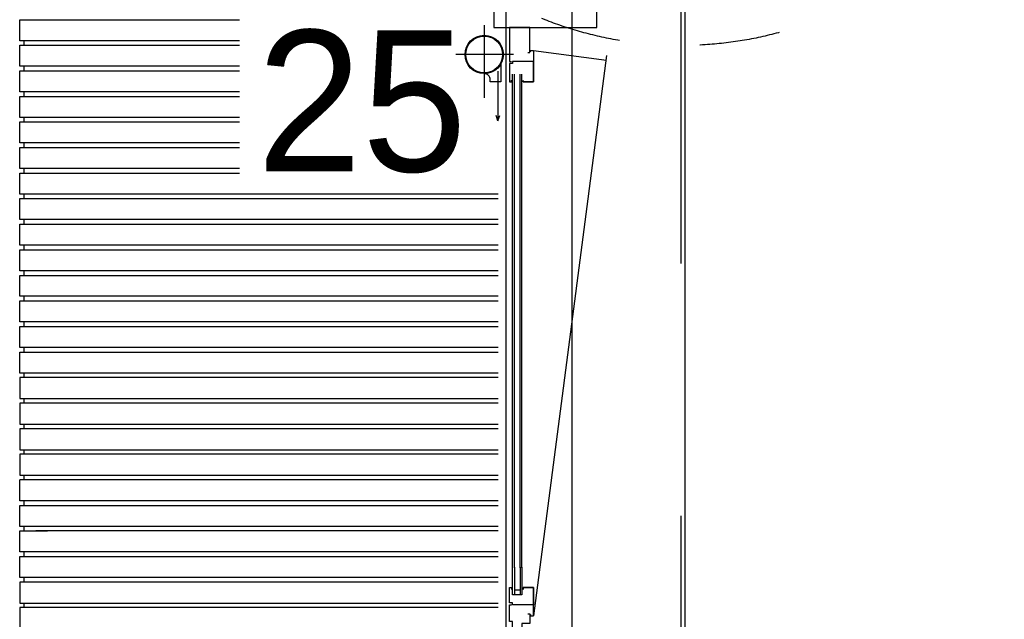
# Model space of a CAD drawing. Extents: x 0 to 140000, y 0 to 84100.
# Tile 13 of 105: x 12024 to 14465, y 19648 to 21133. Entities that reach past the tile are written whole.
import ezdxf

# ---------------------------------------------------------------- set-up
doc = ezdxf.new("R2010")
doc.units = 0
doc.header["$LTSCALE"] = 100
doc.header["$MEASUREMENT"] = 0
doc.linetypes.add('B0201', pattern=[50, 31.25, -6.25, 6.25, -6.25])
doc.linetypes.add('TEGELS', pattern=[4, 2, -2])
doc.layers.get('0').update_dxf_attribs({"linetype": 'CONTINUOUS'})
for name, color, linetype in [('AL$1A---_ALGEMEEN', 1, 'CONTINUOUS'), ('AL$7A---_STRAMIEN', 42, 'B0201'), ('AL21----_BUITENWAND', 2, 'CONTINUOUS'), ('AL28----_KONSTRUKTIE', 3, 'CONTINUOUS'), ('AL31----_BUITENKOZIJ', 7, 'CONTINUOUS'), ('AM$1A---_ALGEMEEN', 1, 'CONTINUOUS'), ('AT$1A---_ALGEMEEN', 7, 'CONTINUOUS')]:
    doc.layers.add(name, color=color, linetype=linetype)
doc.styles.add('03_100', font='B-GBP.shx', dxfattribs={"height": 350})

msp = doc.modelspace()

# ---------------------------------------------------------------- linework, layer by layer
for p, q in [((13297.7, 21056.7), (13478.4, 21032.8)), ((13478.4, 21044.8), (13297.7, 19656.7))]:
    msp.add_line(p, q)
at = {"color": 4}
for points in [[(13283.2, 21052.4), (13288.2, 21052.4), (13288.2, 21113.7), (13288.2, 21113.7), (13245.7, 21113.7), (13245.7, 21113.7), (13245.7, 21113.7), (13237.7, 21113.7), (13237.7, 21029.7), (13242.7, 21029.7)], [(13289.7, 21053.4), (13289.7, 21056.7), (13297.7, 21056.7), (13297.7, 21029.7), (13297.7, 20979.7), (13271.7, 20979.7), (13271.7, 20983), (13271.7, 20979.7), (13297.7, 20979.7), (13297.7, 21029.7), (13245.7, 21029.7), (13245.7, 21024.7), (13237.7, 21024.7), (13237.7, 20979.7), (13242.7, 20979.7), (13242.7, 20983.6)], [(13289.7, 19660), (13289.7, 19656.7), (13297.7, 19656.7), (13297.7, 19683.7), (13297.7, 19726.7), (13271.7, 19726.7), (13271.7, 19721.7), (13271.7, 19726.7), (13297.7, 19726.7), (13297.7, 19683.7), (13245.7, 19683.7), (13245.7, 19688.7), (13237.7, 19688.7), (13237.7, 19726.7), (13242.7, 19726.7), (13242.7, 19721.7)], [(13283.2, 19661.1), (13288.2, 19661.1), (13288.2, 19637.7), (13268.7, 19637.7), (13268.7, 19622.7), (13245.7, 19622.7), (13245.7, 19642.7), (13237.7, 19642.7), (13237.7, 19683.7), (13242.7, 19683.7)]]:
    msp.add_lwpolyline(points, dxfattribs=at)
msp.add_lwpolyline([(13216.3, 21023.4), (13216.3, 20979.7), (13190.3, 20979.7), (13190.3, 20984.7, 0.417185), (13175.2, 20999.7, -0.005068)], format="xyb")
at = {"layer": 'AL$1A---_ALGEMEEN', "color": 4, "linetype": 'TEGELS'}
msp.add_circle((13663.6, 21989.8), 920.5, dxfattribs=at)
at = {"layer": 'AL$7A---_STRAMIEN'}
msp.add_line((13663.6, 10529.3), (13663.6, 34422.7), dxfattribs=at)
at = {"layer": 'AL21----_BUITENWAND', "color": 42}
for p, q in [((12023.6, 21133.4), (12568.4, 21133.4)), ((12023.6, 21081.4), (12023.6, 21133.4)), ((12568.4, 21081.4), (12023.6, 21081.4)), ((12023.6, 21070), (12568.4, 21070)), ((12023.6, 21018), (12023.6, 21070)), ((12033.6, 21081.4), (12033.6, 21070)), ((12568.4, 21018), (12023.6, 21018)), ((12033.6, 21018), (12033.6, 21006.7)), ((12023.6, 21006.7), (12568.4, 21006.7)), ((12023.6, 20954.7), (12023.6, 21006.7)), ((12568.4, 20954.7), (12023.6, 20954.7)), ((12033.6, 20954.7), (12033.6, 20943.4)), ((12023.6, 20943.4), (12568.4, 20943.4)), ((12023.6, 20891.4), (12023.6, 20943.4)), ((12568.4, 20891.4), (12023.6, 20891.4)), ((12023.6, 20880), (12568.4, 20880)), ((12023.6, 20828), (12023.6, 20880)), ((12033.6, 20891.4), (12033.6, 20880)), ((12568.4, 20828), (12023.6, 20828)), ((12033.6, 20828), (12033.6, 20816.7)), ((12023.6, 20816.7), (12568.4, 20816.7)), ((12023.6, 20764.7), (12023.6, 20816.7)), ((12568.4, 20764.7), (12023.6, 20764.7)), ((12023.6, 20753.4), (12568.4, 20753.4)), ((12023.6, 20701.4), (12023.6, 20753.4)), ((12033.6, 20764.7), (12033.6, 20753.4)), ((13210.1, 20701.4), (12023.6, 20701.4)), ((12033.6, 20701.4), (12033.6, 20690)), ((12023.6, 20690), (13210.1, 20690)), ((12023.6, 20638), (12023.6, 20690)), ((13210.1, 20638), (12023.6, 20638)), ((12033.6, 20638), (12033.6, 20626.7)), ((12023.6, 20626.7), (13210.1, 20626.7)), ((12023.6, 20574.7), (12023.6, 20626.7)), ((13210.1, 20574.7), (12023.6, 20574.7)), ((12023.6, 20563.4), (13210.1, 20563.4)), ((12023.6, 20511.4), (12023.6, 20563.4)), ((12023.6, 20563.4), (13210.1, 20563.4)), ((12023.6, 20511.4), (12023.6, 20563.4)), ((12033.6, 20574.7), (12033.6, 20563.4)), ((13210.1, 20511.4), (12023.6, 20511.4)), ((13210.1, 20511.4), (12023.6, 20511.4)), ((12033.6, 20511.4), (12033.6, 20500)), ((12023.6, 20500), (13210.1, 20500)), ((12023.6, 20448), (12023.6, 20500)), ((12023.6, 20500), (13210.1, 20500)), ((12023.6, 20448), (12023.6, 20500)), ((13210.1, 20448), (12023.6, 20448)), ((13210.1, 20448), (12023.6, 20448)), ((12023.6, 20436.7), (13210.1, 20436.7)), ((12023.6, 20384.7), (12023.6, 20436.7)), ((12033.6, 20448), (12033.6, 20436.7)), ((13210.1, 20384.7), (12023.6, 20384.7)), ((12033.6, 20384.7), (12033.6, 20373.4)), ((12023.6, 20373.4), (13210.1, 20373.4)), ((12023.6, 20321.4), (12023.6, 20373.4)), ((13210.1, 20321.4), (12023.6, 20321.4)), ((12023.6, 20310), (13210.1, 20310)), ((12023.6, 20258), (12023.6, 20310)), ((12033.6, 20321.4), (12033.6, 20310)), ((13210.1, 20258), (12023.6, 20258)), ((13210.1, 20246.7), (12023.6, 20246.7)), ((12023.6, 20246.7), (12023.6, 20194.7)), ((12033.6, 20258), (12033.6, 20246.7)), ((12023.6, 20194.7), (13210.1, 20194.7)), ((12033.6, 20194.7), (12033.6, 20183.4)), ((13210.1, 20183.4), (12023.6, 20183.4)), ((12023.6, 20183.4), (12023.6, 20131.4)), ((12023.6, 20131.4), (13210.1, 20131.4)), ((13210.1, 20120), (12023.6, 20120)), ((12023.6, 20120), (12023.6, 20068)), ((12033.6, 20131.4), (12033.6, 20120)), ((12023.6, 20068), (13210.1, 20068)), ((12033.6, 20068), (12033.6, 20056.7)), ((13210.1, 20056.7), (12023.6, 20056.7)), ((12023.6, 20056.7), (12023.6, 20004.7)), ((12023.6, 20004.7), (13210.1, 20004.7)), ((12023.6, 19941.4), (12023.6, 19993.4)), ((13210.1, 19993.4), (12023.6, 19993.4)), ((12033.6, 20004.7), (12033.6, 19993.4)), ((12092.9, 19941.4), (12023.6, 19941.4)), ((12023.6, 19930), (12092.5, 19930)), ((12023.6, 19878), (12023.6, 19930)), ((12033.6, 19941.4), (12033.6, 19930)), ((13210.1, 19941.4), (12092.9, 19941.4)), ((12092.9, 19930), (13210.1, 19930)), ((12092.9, 19878), (12023.6, 19878)), ((12033.6, 19878), (12033.6, 19866.7)), ((13210.1, 19878), (12063.8, 19878)), ((12023.6, 19866.7), (12092.5, 19866.7)), ((12023.6, 19814.7), (12023.6, 19866.7)), ((13210.1, 19866.7), (12063.8, 19866.7)), ((12092.9, 19814.7), (12023.6, 19814.7)), ((12023.6, 19803.4), (12092.5, 19803.4)), ((12023.6, 19751.4), (12023.6, 19803.4)), ((12033.6, 19814.7), (12033.6, 19803.4)), ((13210.1, 19814.7), (12063.8, 19814.7)), ((12063.8, 19803.4), (13210.1, 19803.4)), ((12090.5, 19751.4), (12023.6, 19751.4)), ((12033.6, 19751.4), (12033.6, 19740)), ((13210.1, 19751.4), (12063.8, 19751.4)), ((12023.6, 19740), (12023.6, 19688)), ((12090, 19740), (12023.6, 19740)), ((13210.1, 19740), (12063.8, 19740)), ((12023.6, 19688), (12088, 19688)), ((12023.6, 19676.7), (12023.6, 19624.7)), ((12087.6, 19676.7), (12023.6, 19676.7)), ((12033.6, 19688), (12033.6, 19676.7)), ((12063.8, 19688), (13210.1, 19688)), ((13210.1, 19676.7), (12063.8, 19676.7))]:
    msp.add_line(p, q, dxfattribs=at)
at = {"layer": 'AL28----_KONSTRUKTIE', "color": 1}
msp.add_line((13673.6, 19574), (13673.6, 21563.2), dxfattribs=at)
at = {"layer": 'AL31----_BUITENKOZIJ', "color": 1, "linetype": 'CONTINUOUS'}
msp.add_line((13393.6, 12777), (13393.6, 32714.7), dxfattribs=at)
at = {"layer": 'AL31----_BUITENKOZIJ'}
for p, q in [((13209.2, 21005.8), (13209.2, 20882.7)), ((13245.7, 19708.6), (13245.7, 20998.5)), ((13250.7, 19775.7), (13250.7, 20998.5)), ((13264.7, 19775.7), (13264.7, 20998.5)), ((13268.7, 19775.7), (13268.7, 20998.5)), ((13209.2, 20882.7), (13204.6, 20895.8)), ((13209.2, 20882.7), (13213.8, 20895.8)), ((13250.7, 19777), (13250.7, 19708.6)), ((13264.7, 19777), (13264.7, 19708.6)), ((13268.7, 19777), (13268.7, 19708.6)), ((13268.7, 19708.6), (13245.7, 19708.6)), ((13268.7, 19708.6), (13245.7, 19708.6)), ((13264.7, 19720.4), (13250.7, 19720.4))]:
    msp.add_line(p, q, dxfattribs=at)
at = {"layer": 'AL31----_BUITENKOZIJ', "color": 1, "linetype": 'CONTINUOUS'}
msp.add_lwpolyline([(13228.6, 32714.7), (13228.6, 12777.1)], dxfattribs=at)
at = {"layer": 'AL31----_BUITENKOZIJ', "linetype": 'CONTINUOUS'}
msp.add_lwpolyline([(13454.1, 21238.7), (13199.1, 21238.7), (13199.1, 21113.7), (13454.1, 21113.7)], close=True, dxfattribs=at)
for radius in [47.5, 45.6]:
    msp.add_circle((13175.2, 21047.2), radius, dxfattribs=at)
at = {"layer": 'AM$1A---_ALGEMEEN'}
for p, q in [((13175.2, 21119.9), (13175.2, 20939.9)), ((13248.1, 21047.2), (13105.1, 21047.2))]:
    msp.add_line(p, q, dxfattribs=at)

# ---------------------------------------------------------------- texts
at = {"layer": 'AT$1A---_ALGEMEEN', "color": 3, "style": '03_100'}
msp.add_text('25', height=350, dxfattribs=at).set_placement((12611.6, 20757.3))

doc.saveas('drawing.dxf')
